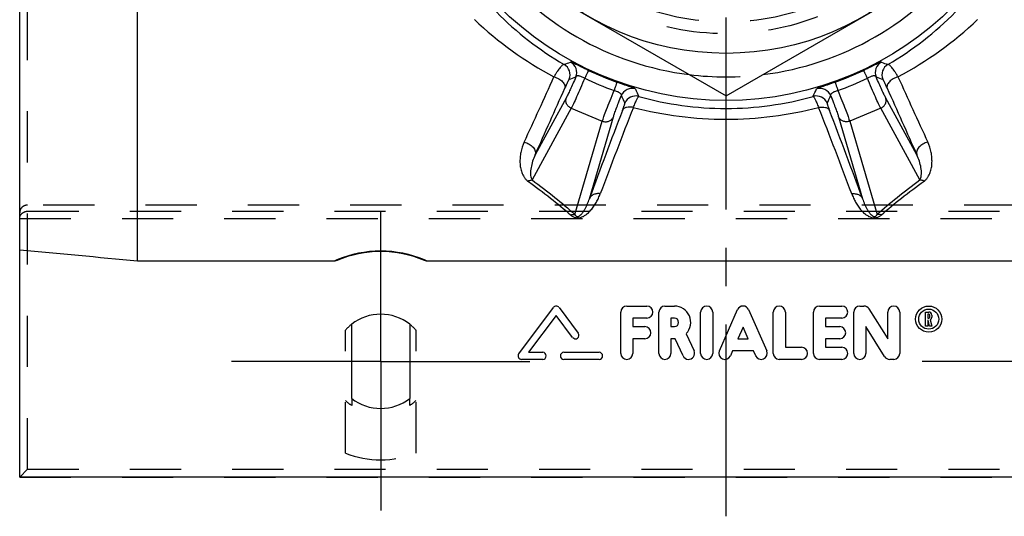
# Model space of a CAD drawing. Header units: millimetres. Extents: x 395 to 605, y 406 to 594.
# Tile 1 of 5: x 400 to 526, y 406 to 469. Entities that reach past the tile are written whole.
import ezdxf

# ---------------------------------------------------------------- set-up
doc = ezdxf.new("R2010")
doc.units = ezdxf.units.MM
doc.header["$LTSCALE"] = 65.185185
doc.linetypes.add('CENTER', pattern=[0.6, 0.375, -0.075, 0.075, -0.075])
doc.linetypes.add('HIDDEN', pattern=[0.2, 0.1, -0.1])
for name, color, linetype in [('ACHSEN_S', 7, 'CONTINUOUS'), ('FASEN', 7, 'CONTINUOUS'), ('FLAECHEN', 7, 'CONTINUOUS'), ('KOERPER', 7, 'CONTINUOUS'), ('KONST.EL_MIT_GEO', 7, 'CONTINUOUS')]:
    doc.layers.add(name, color=color, linetype=linetype)

msp = doc.modelspace()

# ---------------------------------------------------------------- linework, layer by layer
at = {"layer": 'ACHSEN_S', "color": 2, "linetype": 'CENTER'}
msp.add_line((490.04, 406), (490.04, 594), dxfattribs=at)
at = {"layer": 'FASEN', "color": 7, "linetype": 'Continuous'}
msp.add_circle((490.04, 500), 41, dxfattribs=at)
for start, end in [(217.0816, 262.9184), (277.0816, 322.9184)]:
    msp.add_arc((490.04, 500), 38, start, end, dxfattribs=at)
at = {"layer": 'FASEN', "color": 8, "linetype": 'HIDDEN'}
msp.add_arc((490.04, 500), 38, 262.9184, 277.0816, dxfattribs=at)
at = {"layer": 'FLAECHEN', "color": 7, "linetype": 'Continuous'}
msp.add_line((580.04, 411), (400.04, 411), dxfattribs=at)
at = {"layer": 'KOERPER', "color": 7, "linetype": 'Continuous'}
for p, q in [((442.34, 421.03), (442.34, 430.47)), ((449.74, 430.47), (449.74, 421.03))]:
    msp.add_line(p, q, dxfattribs=at)
at = {"layer": 'KOERPER', "color": 8, "linetype": 'HIDDEN'}
for p, q in [((441.54, 414.03), (441.54, 429.72)), ((450.54, 414.03), (450.54, 429.72)), ((442.34, 421.03), (442.34, 420.13)), ((449.74, 420.13), (449.74, 421.03))]:
    msp.add_line(p, q, dxfattribs=at)
at = {"layer": 'KOERPER', "color": 7, "linetype": 'Continuous'}
for start, end in [(51.9269, 128.0731), (231.9269, 308.0731)]:
    msp.add_arc((446.04, 425.75), 6, start, end, dxfattribs=at)
at = {"layer": 'KOERPER', "color": 8, "linetype": 'HIDDEN'}
for radius, start, end in [(6, 128.0731, 138.5904), (6, 41.4096, 51.9269), (6.73, 228.0214, 236.6367), (6.73, 303.3633, 311.9786)]:
    msp.add_arc((446.04, 425.75), radius, start, end, dxfattribs=at)
at = {"layer": 'KONST.EL_MIT_GEO', "color": 7, "linetype": 'Continuous'}
for p, q in [((400.04, 411), (400.04, 589)), ((415.04, 438.52), (415.04, 492.61)), ((455.04, 479.79), (490.04, 459.59)), ((490.04, 459.59), (525.04, 479.79)), ((469.71, 459.39), (465.71, 452.06)), ((514.37, 452.06), (510.37, 459.39)), ((470.32, 458), (465.33, 448.86)), ((470.32, 458), (474.28, 456.36)), ((509.75, 458), (505.8, 456.36)), ((514.74, 448.86), (509.75, 458)), ((472.63, 446.48), (475.7, 456.91)), ((504.38, 456.91), (507.44, 446.48)), ((470.78, 444.46), (474.28, 456.36)), ((505.8, 456.36), (509.29, 444.46)), ((440.11, 438.52), (415.04, 438.52)), ((528.11, 438.52), (451.96, 438.52)), ((463.63, 426.72), (468.04, 432.62)), ((468.4, 431.6), (464.88, 426.9)), ((470.5, 428.8), (468.4, 431.6)), ((468.76, 432.62), (471.22, 429.34)), ((476.62, 426.77), (476.62, 432.03)), ((477.39, 432.8), (479.95, 432.8)), ((481.49, 426.77), (481.49, 432.03)), ((482.26, 432.8), (483.46, 432.8)), ((486.81, 426.77), (486.81, 432.03)), ((488.35, 432.03), (488.35, 426.77)), ((489.19, 427.08), (491.5, 432.34)), ((492.91, 432.34), (495.23, 427.08)), ((496.06, 426.77), (496.06, 432.03)), ((497.6, 432.03), (497.6, 427.54)), ((501.19, 426.77), (501.19, 432.03)), ((501.96, 432.8), (504.79, 432.8)), ((506.33, 426.77), (506.33, 432.03)), ((507.1, 432.8), (507.61, 432.8)), ((508.26, 432.44), (510.64, 428.63)), ((510.64, 428.63), (510.64, 432.03)), ((512.18, 432.03), (512.18, 426.77)), ((515.48, 432.03), (515.87, 432.03)), ((515.48, 430.23), (515.48, 432.03)), ((515.87, 431.77), (515.74, 431.77)), ((515.74, 431.77), (515.74, 431.24)), ((516, 431.37), (516, 431.65)), ((516.25, 431.65), (516.25, 431.37)), ((479.95, 431.26), (478.16, 431.26)), ((478.16, 431.26), (478.16, 430.17)), ((483.46, 431.26), (483.03, 431.26)), ((483.03, 431.26), (483.03, 430.17)), ((504.79, 431.26), (502.73, 431.26)), ((502.73, 431.26), (502.73, 430.17)), ((515.74, 431.24), (515.87, 431.24)), ((515.82, 430.98), (515.74, 430.98)), ((515.74, 430.98), (515.74, 430.23)), ((515.98, 430.23), (515.82, 430.98)), ((516.07, 431.04), (516.25, 430.23)), ((478.16, 430.17), (479.7, 430.17)), ((483.03, 430.17), (483.46, 430.17)), ((484.96, 429.27), (485.97, 427.1)), ((492.21, 430.12), (491.55, 428.63)), ((492.86, 428.63), (492.21, 430.12)), ((502.73, 430.17), (504.53, 430.17)), ((510.24, 426.36), (507.87, 430.17)), ((507.87, 430.17), (507.87, 426.77)), ((515.74, 430.23), (515.48, 430.23)), ((516.25, 430.23), (515.98, 430.23)), ((479.7, 428.63), (478.16, 428.63)), ((478.16, 428.63), (478.16, 426.77)), ((483.56, 428.63), (483.03, 428.63)), ((483.03, 428.63), (483.03, 426.77)), ((484.58, 426.44), (483.56, 428.63)), ((491.55, 428.63), (492.86, 428.63)), ((504.53, 428.63), (502.73, 428.63)), ((502.73, 428.63), (502.73, 427.54)), ((464.88, 426.9), (466.68, 426.9)), ((469.38, 426.9), (473.87, 426.9)), ((490.88, 427.09), (490.6, 426.46)), ((493.54, 427.09), (490.88, 427.09)), ((493.82, 426.46), (493.54, 427.09)), ((497.6, 427.54), (499.66, 427.54)), ((502.73, 427.54), (504.79, 427.54)), ((466.68, 426), (463.99, 426)), ((473.87, 426), (469.38, 426)), ((499.66, 426), (496.83, 426)), ((504.79, 426), (501.96, 426)), ((511.41, 426), (510.9, 426))]:
    msp.add_line(p, q, dxfattribs=at)
at = {"layer": 'KONST.EL_MIT_GEO', "color": 8, "linetype": 'HIDDEN'}
for p, q in [((401.04, 412), (401.04, 588)), ((579.04, 445.66), (401.04, 445.66)), ((401.04, 444.88), (579.04, 444.88)), ((400.04, 443.95), (580.04, 443.95)), ((400.04, 411), (401.04, 412)), ((401.04, 412), (579.04, 412)), ((400.04, 411), (580.04, 411))]:
    msp.add_line(p, q, dxfattribs=at)
at = {"layer": 'KONST.EL_MIT_GEO', "color": 2, "linetype": 'CENTER'}
for p, q in [((446.04, 425.75), (446.04, 444.75)), ((446.04, 425.75), (427.04, 425.75)), ((446.04, 425.75), (465.04, 425.75)), ((446.04, 425.75), (446.04, 406.75)), ((534.04, 425.75), (515.04, 425.75))]:
    msp.add_line(p, q, dxfattribs=at)
at = {"layer": 'KONST.EL_MIT_GEO', "color": 7, "linetype": 'Continuous'}
for centre, radius in [((490.04, 500), 35), ((515.87, 431.13), 1.67), ((515.87, 431.13), 1.28)]:
    msp.add_circle(centre, radius, dxfattribs=at)
at = {"layer": 'KONST.EL_MIT_GEO', "color": 8, "linetype": 'HIDDEN'}
for radius in [32.5, 31]:
    msp.add_circle((490.04, 500), radius, dxfattribs=at)
at = {"layer": 'KONST.EL_MIT_GEO', "color": 7, "linetype": 'Continuous'}
for centre, radius, start, end in [((489.3, 502.23), 45.45, 226.4385, 242.2227), ((490.42, 499.53), 41.64, 224.6193, 239.6908), ((489.65, 499.53), 41.64, 300.3092, 315.3807), ((490.77, 502.23), 45.45, 297.7773, 313.5615), ((427.82, 577.94), 121.69, 289.9829, 290.4001), ((468.67, 462.27), 1.5, 337.5718, 60.4004), ((469.52, 462.57), 1.5, 337.5731, 61.1961), ((510.56, 462.57), 1.5, 118.8029, 202.4278), ((552.42, 578.38), 122.16, 249.6007, 250.0163), ((511.41, 462.27), 1.5, 119.5996, 202.4282), ((-495.28, 896.19), 1056.72, 335.24419, 335.74003), ((428.04, 583.81), 129.14, 288.9849, 289.3842), ((494.08, 509.75), 52.76, 245.2966, 249.7034), ((489.9, 499.66), 40.73, 244.7461, 250.2539), ((490.18, 499.66), 40.73, 289.7461, 295.2539), ((486, 509.75), 52.76, 290.2966, 294.7034), ((552.2, 584.29), 129.65, 250.6166, 251.0143), ((1413.31, 867.91), 988.53, 204.24286, 204.77291), ((-530.59, 901.28), 1092.89, 335.73028, 336.21876), ((478.08, 459.02), 1.5, 73.8039, 157.4269), ((589.85, 511.44), 122.47, 204.6012, 205.0876), ((390.72, 511.22), 121.92, 334.9113, 335.3999), ((502, 459.02), 1.5, 22.5731, 106.1961), ((1446.13, 872.51), 1022.23, 203.76436, 204.2866), ((593.86, 515.78), 129.94, 205.617, 206.0825), ((478.54, 458.07), 1.5, 74.7356, 157.4284), ((490.04, 498.68), 40.71, 254.1661, 269.9935), ((490.03, 498.68), 40.71, 270.0065, 285.8339), ((501.54, 458.07), 1.5, 22.5716, 105.2643), ((386.75, 515.52), 129.35, 333.9164, 334.384), ((1116.01, 207.45), 685.26, 158.5445, 159.52878), ((490.03, 503.85), 47.24, 255.5323, 270.0056), ((490.04, 503.85), 47.24, 269.9944, 284.4677), ((-135.93, 207.45), 685.26, 20.47121, 21.4555), ((1140.26, 202.79), 710.71, 158.97929, 159.94716), ((-160.19, 202.79), 710.71, 20.05284, 21.02071), ((446.04, 425.4), 14.4, 67.1409, 112.8591), ((446.04, 425.75), 14, 66.5792, 113.4208), ((446.05, 425.36), 14.44, 112.8462, 114.2831), ((446.03, 425.36), 14.43, 65.7167, 67.1541), ((468.4, 432.35), 0.449, 36.8699, 143.2099), ((477.39, 432.03), 0.77, 90, 180), ((479.95, 432.03), 0.77, 270, 90), ((482.26, 432.03), 0.77, 90, 180), ((483.46, 430.72), 2.08, 316.06, 90), ((487.58, 432.03), 0.77, 0, 180), ((492.21, 432.03), 0.77, 23.75, 156.25), ((496.83, 432.03), 0.77, 0, 180), ((501.96, 432.03), 0.77, 90, 180), ((504.79, 432.03), 0.77, 270, 90), ((507.1, 432.03), 0.77, 90, 180), ((507.61, 432.03), 0.77, 32, 90), ((511.41, 432.03), 0.77, 0, 180), ((515.87, 431.65), 0.383, 0, 90), ((515.87, 431.65), 0.127, 0, 90), ((483.46, 430.72), 0.545, 270, 90), ((515.87, 431.37), 0.127, 270, 360), ((515.87, 431.37), 0.383, 301.4604, 360), ((470.86, 429.07), 0.449, 216.8699, 36.8699), ((479.7, 429.4), 0.77, 270, 90), ((504.53, 429.4), 0.77, 270, 90), ((463.99, 426.45), 0.449, 143.2099, 270), ((466.68, 426.45), 0.449, 270, 90), ((469.38, 426.45), 0.449, 90, 270), ((473.87, 426.45), 0.449, 270, 90), ((477.39, 426.77), 0.77, 180, 360), ((482.26, 426.77), 0.77, 180, 360), ((485.27, 426.77), 0.77, 205, 25), ((487.58, 426.77), 0.77, 180, 360), ((489.89, 426.77), 0.77, 156.25, 336.25), ((494.52, 426.77), 0.77, 203.75, 23.75), ((496.83, 426.77), 0.77, 180, 270), ((499.66, 426.77), 0.77, 270, 90), ((501.96, 426.77), 0.77, 180, 270), ((504.79, 426.77), 0.77, 270, 90), ((507.1, 426.77), 0.77, 180, 360), ((511.41, 426.77), 0.77, 270, 360), ((510.9, 426.77), 0.77, 212, 270)]:
    msp.add_arc(centre, radius, start, end, dxfattribs=at)
at = {"layer": 'KONST.EL_MIT_GEO', "color": 8, "linetype": 'HIDDEN'}
msp.add_arc((446.04, 425.75), 12.55, 248.9904, 291.0096, dxfattribs=at)
at = {"layer": 'KONST.EL_MIT_GEO', "color": 7, "linetype": 'Continuous'}
for points, knots in [([(469.41, 463.58), (469.38, 463.59), (469.33, 463.58), (469.26, 463.54), (469.17, 463.48), (469.05, 463.37), (468.9, 463.19), (468.72, 462.96), (468.53, 462.69), (468.33, 462.37), (468.19, 462.13), (468.12, 462.01)], [0, 0, 0, 0, 0.042593, 0.071211, 0.105821, 0.194195, 0.308566, 0.448144, 0.611376, 0.796171, 1, 1, 1, 1]), ([(472.52, 462.82), (472.37, 462.89), (472.08, 463.03), (471.65, 463.24), (471.26, 463.43), (470.97, 463.57), (470.77, 463.66), (470.64, 463.72), (470.53, 463.78), (470.43, 463.82), (470.36, 463.85), (470.3, 463.87), (470.27, 463.88), (470.25, 463.88), (470.24, 463.88), (470.24, 463.88)], [0, 0, 0, 0, 0.198236, 0.388107, 0.561349, 0.711027, 0.775336, 0.831962, 0.880562, 0.920918, 0.952928, 0.976613, 0.992133, 0.996958, 1, 1, 1, 1]), ([(509.84, 463.88), (509.83, 463.88), (509.83, 463.88), (509.81, 463.88), (509.77, 463.87), (509.72, 463.85), (509.64, 463.82), (509.55, 463.78), (509.44, 463.72), (509.31, 463.66), (509.11, 463.57), (508.81, 463.43), (508.42, 463.24), (508, 463.03), (507.71, 462.89), (507.56, 462.82)], [0, 0, 0, 0, 0.003042, 0.007867, 0.023387, 0.047072, 0.079082, 0.119438, 0.168038, 0.224664, 0.288973, 0.438651, 0.611893, 0.801764, 1, 1, 1, 1]), ([(511.96, 462.01), (511.89, 462.13), (511.75, 462.37), (511.55, 462.69), (511.35, 462.96), (511.18, 463.19), (511.02, 463.37), (510.9, 463.48), (510.81, 463.54), (510.75, 463.58), (510.7, 463.59), (510.67, 463.58)], [0, 0, 0, 0, 0.203829, 0.388624, 0.551856, 0.691434, 0.805805, 0.894179, 0.928789, 0.957407, 1, 1, 1, 1]), ([(468.12, 462.01), (468.33, 461.95), (468.63, 461.82), (468.98, 461.58), (469.21, 461.39), (469.38, 461.18), (469.49, 460.97), (469.54, 460.76), (469.52, 460.63), (469.5, 460.57)], [0, 0, 0, 0, 0.30271, 0.449682, 0.587154, 0.711451, 0.820601, 0.915298, 1, 1, 1, 1]), ([(470.9, 461.99), (470.78, 461.7), (470.54, 461.16), (470.21, 460.42), (469.94, 459.84), (469.78, 459.52), (469.71, 459.39)], [0, 0, 0, 0, 0.332549, 0.618757, 0.844841, 1, 1, 1, 1]), ([(472.03, 461.82), (471.85, 461.39), (471.51, 460.6), (471.03, 459.52), (470.69, 458.75), (470.46, 458.27), (470.37, 458.08), (470.32, 458)], [0, 0, 0, 0, 0.331803, 0.620346, 0.847751, 0.933967, 1, 1, 1, 1]), ([(472.03, 461.82), (471.89, 461.89), (471.7, 461.98), (471.44, 462.08), (471.28, 462.12), (471.15, 462.14), (471.04, 462.12), (470.95, 462.07), (470.92, 462.02), (470.9, 461.99)], [0, 0, 0, 0, 0.365067, 0.52528, 0.660748, 0.768988, 0.853996, 0.926731, 1, 1, 1, 1]), ([(472.52, 462.82), (472.52, 462.82), (472.51, 462.81), (472.5, 462.8), (472.49, 462.77), (472.47, 462.72), (472.43, 462.64), (472.37, 462.52), (472.3, 462.38), (472.21, 462.21), (472.12, 462.02), (472.06, 461.89), (472.03, 461.82)], [0, 0, 0, 0, 0.008132, 0.024715, 0.049682, 0.082886, 0.173113, 0.293109, 0.439817, 0.609499, 0.797824, 1, 1, 1, 1]), ([(507.56, 462.82), (507.56, 462.82), (507.56, 462.81), (507.57, 462.8), (507.58, 462.77), (507.61, 462.72), (507.65, 462.64), (507.71, 462.52), (507.78, 462.38), (507.86, 462.21), (507.95, 462.02), (508.02, 461.89), (508.05, 461.82)], [0, 0, 0, 0, 0.008132, 0.024715, 0.049683, 0.082886, 0.173113, 0.293109, 0.439818, 0.6095, 0.797824, 1, 1, 1, 1]), ([(509.17, 461.99), (509.16, 462.02), (509.12, 462.07), (509.04, 462.12), (508.93, 462.14), (508.79, 462.12), (508.63, 462.08), (508.38, 461.98), (508.18, 461.89), (508.05, 461.82)], [0, 0, 0, 0, 0.073269, 0.146004, 0.231012, 0.339252, 0.47472, 0.634933, 1, 1, 1, 1]), ([(509.75, 458), (509.71, 458.08), (509.62, 458.27), (509.39, 458.75), (509.04, 459.52), (508.57, 460.6), (508.23, 461.39), (508.05, 461.82)], [0, 0, 0, 0, 0.066032, 0.152249, 0.379653, 0.668197, 1, 1, 1, 1]), ([(510.37, 459.39), (510.3, 459.52), (510.13, 459.84), (509.86, 460.42), (509.53, 461.16), (509.3, 461.7), (509.17, 461.99)], [0, 0, 0, 0, 0.155159, 0.381243, 0.667451, 1, 1, 1, 1]), ([(511.96, 462.01), (511.75, 461.95), (511.45, 461.82), (511.09, 461.58), (510.87, 461.39), (510.7, 461.18), (510.58, 460.97), (510.54, 460.76), (510.55, 460.63), (510.57, 460.57)], [0, 0, 0, 0, 0.30271, 0.449682, 0.587154, 0.711451, 0.820601, 0.915298, 1, 1, 1, 1]), ([(470.05, 461.7), (470.05, 461.7), (470.04, 461.69), (470.03, 461.67), (470.01, 461.65), (469.99, 461.61), (469.97, 461.57), (469.93, 461.5), (469.87, 461.38), (469.8, 461.22), (469.71, 461.03), (469.61, 460.81), (469.54, 460.66), (469.5, 460.57)], [0, 0, 0, 0, 0.009309, 0.025977, 0.050271, 0.082178, 0.121606, 0.168431, 0.283642, 0.426358, 0.594804, 0.786856, 1, 1, 1, 1]), ([(476.14, 461.33), (476.14, 461.32), (476.13, 461.31), (476.13, 461.3), (476.12, 461.27), (476.1, 461.22), (476.08, 461.13), (476.03, 461), (475.98, 460.85), (475.92, 460.67), (475.85, 460.48), (475.8, 460.34), (475.78, 460.27)], [0, 0, 0, 0, 0.008132, 0.024715, 0.049683, 0.082886, 0.173113, 0.293109, 0.439818, 0.6095, 0.797824, 1, 1, 1, 1]), ([(478.5, 460.46), (478.5, 460.46), (478.49, 460.47), (478.48, 460.48), (478.44, 460.5), (478.39, 460.52), (478.32, 460.55), (478.22, 460.59), (478.11, 460.63), (477.97, 460.68), (477.76, 460.76), (477.45, 460.86), (477.04, 461), (476.6, 461.16), (476.29, 461.27), (476.14, 461.33)], [0, 0, 0, 0, 0.003042, 0.007867, 0.023387, 0.047072, 0.079082, 0.119438, 0.168038, 0.224664, 0.288972, 0.438651, 0.611894, 0.801764, 1, 1, 1, 1]), ([(503.94, 461.33), (503.78, 461.27), (503.48, 461.16), (503.03, 461), (502.62, 460.86), (502.32, 460.76), (502.1, 460.68), (501.97, 460.63), (501.86, 460.59), (501.76, 460.55), (501.69, 460.52), (501.63, 460.5), (501.6, 460.48), (501.58, 460.47), (501.58, 460.46), (501.58, 460.46)], [0, 0, 0, 0, 0.198236, 0.388106, 0.561349, 0.711028, 0.775336, 0.831962, 0.880562, 0.920918, 0.952928, 0.976613, 0.992133, 0.996958, 1, 1, 1, 1]), ([(503.94, 461.33), (503.94, 461.32), (503.94, 461.31), (503.95, 461.3), (503.95, 461.27), (503.97, 461.22), (504, 461.13), (504.04, 461), (504.1, 460.85), (504.16, 460.67), (504.23, 460.48), (504.28, 460.34), (504.3, 460.27)], [0, 0, 0, 0, 0.008132, 0.024715, 0.049682, 0.082886, 0.173113, 0.293109, 0.439817, 0.609499, 0.797824, 1, 1, 1, 1]), ([(510.57, 460.57), (510.54, 460.66), (510.47, 460.81), (510.37, 461.03), (510.28, 461.22), (510.2, 461.38), (510.15, 461.5), (510.11, 461.57), (510.08, 461.61), (510.06, 461.65), (510.05, 461.67), (510.03, 461.69), (510.03, 461.7), (510.02, 461.7)], [0, 0, 0, 0, 0.213144, 0.405196, 0.573642, 0.716358, 0.831569, 0.878394, 0.917822, 0.949729, 0.974023, 0.990691, 1, 1, 1, 1]), ([(470.32, 458), (470.19, 458.06), (469.95, 458.22), (469.7, 458.57), (469.61, 458.98), (469.66, 459.26), (469.71, 459.39)], [0, 0, 0, 0, 0.255286, 0.508005, 0.756055, 1, 1, 1, 1]), ([(474.28, 456.36), (474.31, 456.45), (474.38, 456.65), (474.55, 457.15), (474.85, 457.93), (475.28, 459.04), (475.6, 459.84), (475.78, 460.27)], [0, 0, 0, 0, 0.066032, 0.152249, 0.379653, 0.668197, 1, 1, 1, 1]), ([(475.7, 456.91), (475.74, 457.05), (475.85, 457.4), (476.07, 458), (476.36, 458.75), (476.58, 459.3), (476.69, 459.6)], [0, 0, 0, 0, 0.155159, 0.381243, 0.667451, 1, 1, 1, 1]), ([(476.69, 459.6), (476.7, 459.62), (476.72, 459.69), (476.69, 459.78), (476.63, 459.87), (476.52, 459.95), (476.37, 460.04), (476.12, 460.15), (475.92, 460.22), (475.78, 460.27)], [0, 0, 0, 0, 0.073269, 0.146004, 0.231012, 0.339252, 0.474719, 0.634933, 1, 1, 1, 1]), ([(478.23, 458.1), (478.27, 458.21), (478.36, 458.4), (478.47, 458.68), (478.58, 458.92), (478.68, 459.12), (478.76, 459.28), (478.83, 459.4), (478.88, 459.47), (478.91, 459.51), (478.93, 459.52), (478.94, 459.52)], [0, 0, 0, 0, 0.211361, 0.401447, 0.568039, 0.709264, 0.823647, 0.910161, 0.968421, 0.987264, 1, 1, 1, 1]), ([(501.14, 459.52), (501.15, 459.52), (501.16, 459.51), (501.2, 459.47), (501.24, 459.4), (501.31, 459.28), (501.4, 459.12), (501.49, 458.92), (501.6, 458.68), (501.72, 458.4), (501.8, 458.21), (501.85, 458.1)], [0, 0, 0, 0, 0.012736, 0.031579, 0.089839, 0.176353, 0.290736, 0.431961, 0.598553, 0.788639, 1, 1, 1, 1]), ([(504.3, 460.27), (504.16, 460.22), (503.95, 460.15), (503.7, 460.04), (503.56, 459.95), (503.45, 459.87), (503.38, 459.78), (503.36, 459.69), (503.37, 459.62), (503.38, 459.6)], [0, 0, 0, 0, 0.365067, 0.525281, 0.660748, 0.768988, 0.853996, 0.926731, 1, 1, 1, 1]), ([(503.38, 459.6), (503.5, 459.3), (503.72, 458.75), (504, 458), (504.22, 457.4), (504.34, 457.05), (504.38, 456.91)], [0, 0, 0, 0, 0.332549, 0.618757, 0.844841, 1, 1, 1, 1]), ([(504.3, 460.27), (504.47, 459.84), (504.8, 459.04), (505.23, 457.93), (505.52, 457.15), (505.7, 456.65), (505.77, 456.45), (505.8, 456.36)], [0, 0, 0, 0, 0.331803, 0.620346, 0.847751, 0.933967, 1, 1, 1, 1]), ([(509.75, 458), (509.88, 458.06), (510.12, 458.22), (510.37, 458.57), (510.47, 458.98), (510.42, 459.26), (510.37, 459.39)], [0, 0, 0, 0, 0.255286, 0.508005, 0.756055, 1, 1, 1, 1]), ([(476.85, 457.73), (476.87, 457.79), (476.92, 457.92), (476.98, 458.09), (477.04, 458.25), (477.08, 458.38), (477.12, 458.48), (477.14, 458.55), (477.15, 458.6), (477.15, 458.62), (477.16, 458.63), (477.16, 458.64), (477.15, 458.65)], [0, 0, 0, 0, 0.21657, 0.410378, 0.579141, 0.721017, 0.834634, 0.91908, 0.95022, 0.973971, 0.990434, 1, 1, 1, 1]), ([(478.23, 458.1), (478.08, 458.14), (477.79, 458.18), (477.43, 458.14), (477.19, 458.05), (477.04, 457.97), (476.92, 457.86), (476.87, 457.77), (476.85, 457.73)], [0, 0, 0, 0, 0.300277, 0.569262, 0.689429, 0.799987, 0.902536, 1, 1, 1, 1]), ([(501.85, 458.1), (502, 458.14), (502.29, 458.18), (502.64, 458.14), (502.89, 458.05), (503.03, 457.97), (503.15, 457.86), (503.21, 457.77), (503.23, 457.73)], [0, 0, 0, 0, 0.300277, 0.569263, 0.689429, 0.799987, 0.902536, 1, 1, 1, 1]), ([(502.92, 458.65), (502.92, 458.64), (502.92, 458.63), (502.92, 458.62), (502.93, 458.6), (502.94, 458.55), (502.96, 458.48), (502.99, 458.38), (503.04, 458.25), (503.09, 458.09), (503.16, 457.92), (503.2, 457.79), (503.23, 457.73)], [0, 0, 0, 0, 0.009566, 0.026029, 0.04978, 0.08092, 0.165366, 0.278983, 0.420859, 0.589622, 0.78343, 1, 1, 1, 1]), ([(474.28, 456.36), (474.41, 456.31), (474.7, 456.25), (475.12, 456.33), (475.48, 456.55), (475.64, 456.78), (475.7, 456.91)], [0, 0, 0, 0, 0.255286, 0.508005, 0.756055, 1, 1, 1, 1]), ([(505.8, 456.36), (505.66, 456.31), (505.38, 456.25), (504.96, 456.33), (504.6, 456.55), (504.43, 456.78), (504.38, 456.91)], [0, 0, 0, 0, 0.255286, 0.508005, 0.756055, 1, 1, 1, 1]), ([(464.33, 453.69), (464.13, 453.27), (463.92, 452.62), (463.79, 451.73), (463.77, 451.08), (463.84, 450.44), (464, 449.81), (464.23, 449.31), (464.51, 448.94), (464.69, 448.78), (464.79, 448.71)], [0, 0, 0, 0, 0.258256, 0.382244, 0.503691, 0.623525, 0.743228, 0.865863, 0.930589, 1, 1, 1, 1]), ([(464.33, 453.69), (464.54, 453.64), (464.96, 453.47), (465.39, 453.13), (465.62, 452.8), (465.73, 452.55), (465.77, 452.3), (465.74, 452.14), (465.71, 452.06)], [0, 0, 0, 0, 0.285291, 0.559344, 0.684178, 0.798301, 0.902478, 1, 1, 1, 1]), ([(515.75, 453.69), (515.53, 453.64), (515.12, 453.47), (514.69, 453.13), (514.45, 452.8), (514.34, 452.55), (514.31, 452.3), (514.34, 452.14), (514.37, 452.06)], [0, 0, 0, 0, 0.285291, 0.559344, 0.684178, 0.798301, 0.902478, 1, 1, 1, 1]), ([(515.29, 448.71), (515.39, 448.78), (515.57, 448.94), (515.84, 449.31), (516.08, 449.81), (516.24, 450.44), (516.3, 451.08), (516.28, 451.73), (516.16, 452.62), (515.94, 453.27), (515.75, 453.69)], [0, 0, 0, 0, 0.069411, 0.134137, 0.256772, 0.376475, 0.496309, 0.617756, 0.741744, 1, 1, 1, 1]), ([(465.71, 452.06), (465.58, 451.8), (465.38, 451.27), (465.21, 450.58), (465.14, 450.04), (465.12, 449.64), (465.16, 449.31), (465.23, 449.05), (465.29, 448.92), (465.33, 448.86)], [0, 0, 0, 0, 0.264052, 0.51457, 0.63596, 0.755416, 0.874289, 0.935048, 1, 1, 1, 1]), ([(514.74, 448.86), (514.78, 448.92), (514.85, 449.05), (514.92, 449.31), (514.95, 449.64), (514.94, 450.04), (514.87, 450.58), (514.7, 451.27), (514.49, 451.8), (514.37, 452.06)], [0, 0, 0, 0, 0.064952, 0.125711, 0.244585, 0.36404, 0.48543, 0.735948, 1, 1, 1, 1]), ([(464.79, 448.71), (464.84, 448.74), (465.01, 448.82), (465.2, 448.87), (465.33, 448.86)], [0, 0, 0, 0, 0.275951, 1, 1, 1, 1]), ([(464.79, 448.71), (465.77, 448.01), (467.63, 446.63), (469.41, 445.15), (470.24, 444.4)], [0, 0, 0, 0, 0.519809, 1, 1, 1, 1]), ([(465.33, 448.86), (466.32, 448.15), (468.17, 446.73), (469.96, 445.22), (470.78, 444.46)], [0, 0, 0, 0, 0.519992, 1, 1, 1, 1]), ([(509.29, 444.46), (510.12, 445.22), (511.9, 446.73), (513.76, 448.15), (514.74, 448.86)], [0, 0, 0, 0, 0.480008, 1, 1, 1, 1]), ([(509.84, 444.4), (510.66, 445.15), (512.45, 446.63), (514.31, 448.01), (515.29, 448.71)], [0, 0, 0, 0, 0.480191, 1, 1, 1, 1]), ([(515.29, 448.71), (515.24, 448.74), (515.07, 448.82), (514.88, 448.87), (514.74, 448.86)], [0, 0, 0, 0, 0.275951, 1, 1, 1, 1]), ([(470.24, 444.4), (470.32, 444.33), (470.53, 444.17), (470.85, 444.06), (471.14, 444.03), (471.44, 444.06), (471.77, 444.17), (472.1, 444.36), (472.46, 444.64), (472.84, 445.02), (473.21, 445.52), (473.53, 446.03), (473.8, 446.56), (473.95, 446.93), (474.02, 447.11)], [0, 0, 0, 0, 0.064309, 0.140566, 0.183737, 0.226869, 0.305139, 0.374285, 0.438058, 0.5571, 0.670533, 0.78132, 0.890874, 1, 1, 1, 1]), ([(474.02, 447.11), (473.87, 447.13), (473.58, 447.13), (473.17, 447.02), (472.84, 446.81), (472.68, 446.59), (472.63, 446.48)], [0, 0, 0, 0, 0.275176, 0.533829, 0.773764, 1, 1, 1, 1]), ([(506.06, 447.11), (506.2, 447.13), (506.5, 447.13), (506.91, 447.02), (507.24, 446.81), (507.39, 446.59), (507.44, 446.48)], [0, 0, 0, 0, 0.275176, 0.533829, 0.773764, 1, 1, 1, 1]), ([(506.06, 447.11), (506.13, 446.93), (506.28, 446.56), (506.55, 446.03), (506.86, 445.52), (507.24, 445.02), (507.61, 444.64), (507.98, 444.36), (508.31, 444.17), (508.64, 444.06), (508.93, 444.03), (509.23, 444.06), (509.55, 444.17), (509.75, 444.33), (509.84, 444.4)], [0, 0, 0, 0, 0.109126, 0.21868, 0.329467, 0.442901, 0.561943, 0.625716, 0.694862, 0.773132, 0.816263, 0.859435, 0.935691, 1, 1, 1, 1]), ([(470.78, 444.46), (470.8, 444.43), (470.83, 444.37), (470.9, 444.29), (470.98, 444.23), (471.08, 444.2), (471.18, 444.2), (471.26, 444.22), (471.34, 444.27), (471.43, 444.32), (471.52, 444.4), (471.61, 444.5), (471.72, 444.63), (471.88, 444.84), (472.04, 445.12), (472.22, 445.45), (472.37, 445.79), (472.51, 446.13), (472.6, 446.37), (472.63, 446.48)], [0, 0, 0, 0, 0.028848, 0.060085, 0.097962, 0.124135, 0.154398, 0.180122, 0.201988, 0.240146, 0.274705, 0.30739, 0.369673, 0.42967, 0.546244, 0.660612, 0.774005, 0.887019, 1, 1, 1, 1]), ([(507.44, 446.48), (507.48, 446.37), (507.56, 446.13), (507.7, 445.79), (507.86, 445.45), (508.03, 445.12), (508.2, 444.84), (508.35, 444.63), (508.46, 444.5), (508.56, 444.4), (508.65, 444.32), (508.73, 444.27), (508.82, 444.22), (508.9, 444.2), (508.99, 444.2), (509.09, 444.23), (509.18, 444.29), (509.24, 444.37), (509.28, 444.43), (509.29, 444.46)], [0, 0, 0, 0, 0.112981, 0.225995, 0.339388, 0.453756, 0.57033, 0.630328, 0.69261, 0.725294, 0.759854, 0.798012, 0.819876, 0.845599, 0.875862, 0.902036, 0.939915, 0.971153, 1, 1, 1, 1]), ([(470.24, 444.4), (470.28, 444.42), (470.46, 444.47), (470.65, 444.48), (470.78, 444.46)], [0, 0, 0, 0, 0.263812, 1, 1, 1, 1]), ([(509.84, 444.4), (509.79, 444.42), (509.61, 444.47), (509.43, 444.48), (509.29, 444.46)], [0, 0, 0, 0, 0.263812, 1, 1, 1, 1]), ([(440.47, 438.6), (440.39, 438.56), (440.27, 438.53), (440.14, 438.52), (440.11, 438.52)], [0, 0, 0, 0, 0.749419, 1, 1, 1, 1]), ([(451.96, 438.52), (451.93, 438.52), (451.81, 438.53), (451.69, 438.56), (451.6, 438.6)], [0, 0, 0, 0, 0.250581, 1, 1, 1, 1])]:
    msp.add_open_spline(points, degree=3, knots=knots, dxfattribs=at)
at = {"layer": 'KONST.EL_MIT_GEO', "color": 8, "linetype": 'HIDDEN'}
for points, knots in [([(401.04, 445.66), (400.91, 445.66), (400.65, 445.61), (400.31, 445.4), (400.09, 445.07), (400.04, 444.82), (400.04, 444.69)], [0, 0, 0, 0, 0.254403, 0.506234, 0.754417, 1, 1, 1, 1]), ([(400.04, 443.95), (400.04, 444.01), (400.05, 444.14), (400.11, 444.31), (400.2, 444.47), (400.37, 444.66), (400.65, 444.83), (400.91, 444.88), (401.04, 444.88)], [0, 0, 0, 0, 0.120339, 0.24145, 0.363977, 0.488328, 0.741546, 1, 1, 1, 1])]:
    msp.add_open_spline(points, degree=3, knots=knots, dxfattribs=at)
at = {"layer": 'KONST.EL_MIT_GEO', "color": 7, "linetype": 'Continuous'}
msp.add_open_spline([(415.04, 438.52), (410.04, 438.99), (405.04, 439.46), (400.04, 439.93)], degree=3, dxfattribs=at)

doc.saveas('drawing.dxf')
